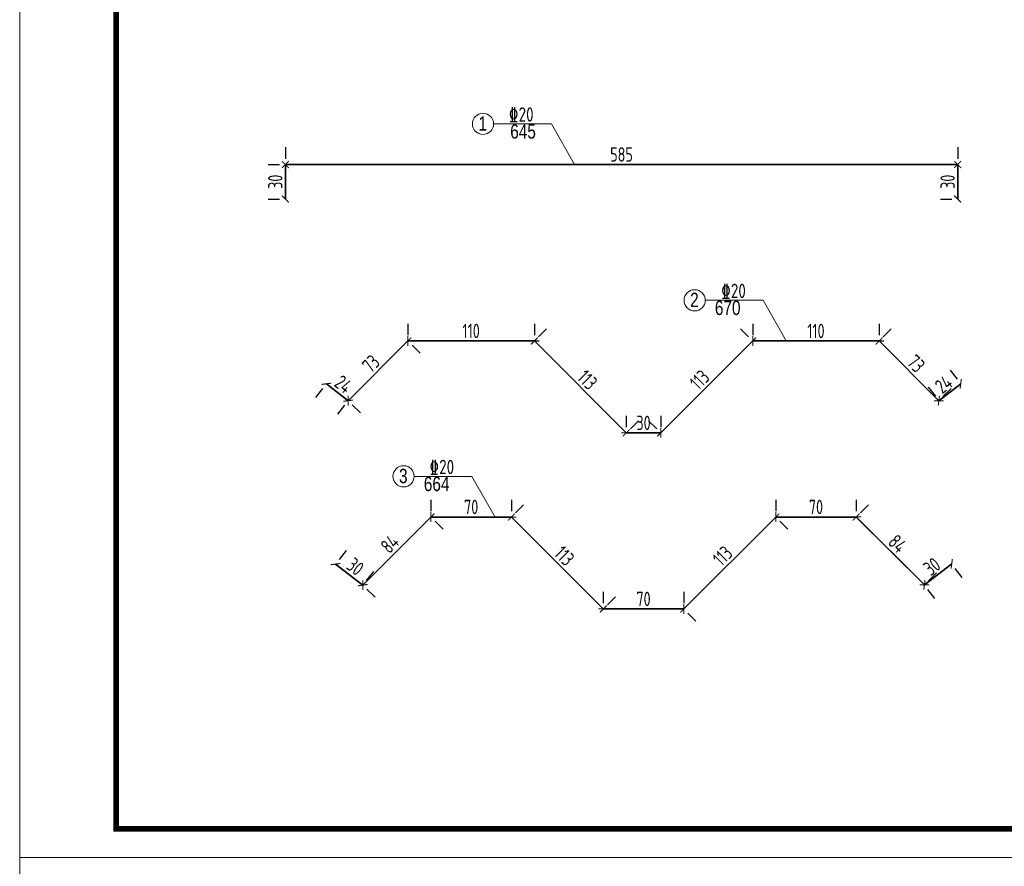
# Model space of a CAD drawing. Header units: inches. Extents: x 112594 to 193184, y 44995 to 116598.
# Tile 137 of 153: x 186820 to 188533, y 97322 to 98795. Entities that reach past the tile are written whole.
import ezdxf

# ---------------------------------------------------------------- set-up
doc = ezdxf.new("R2010")
doc.units = ezdxf.units.IN
doc.header["$MEASUREMENT"] = 0
doc.layers.get('0').update_dxf_attribs({"lineweight": 15})
for name, color, linetype, lineweight in [('0指引线', 4, 'Continuous', 18), ('0文字', 6, 'Continuous', 18), ('0钢筋', 3, 'Continuous', 35), ('BM1', 7, 'Continuous', 15)]:
    doc.layers.add(name, color=color, linetype=linetype, lineweight=lineweight)
doc.layers.add('配筋2', color=2, linetype='Continuous')
doc.styles.add('hz-e', font='hztxt_e.shx', dxfattribs={"width": 0.75, "bigfont": 'hztxt.shx'})
doc.styles.add('HZTXT', font='tssdeng.shx', dxfattribs={"width": 0.75, "bigfont": 'hztxt.shx'})
doc.styles.add('TSSD_Dimension', font='Tssdeng.shx', dxfattribs={"width": 0.7, "bigfont": 'hztxt.shx'})
doc.dimstyles.new('3', dxfattribs={"dimtxt": 25, "dimasz": 12, "dimexe": 10, "dimexo": 30, "dimgap": 5, "dimtad": 1, "dimdec": 0, "dimzin": 0, "dimdsep": 46, "dimtxsty": 'HZTXT', "dimblk": 'ARCHTICK', "dimcen": 0, "dimclrt": 7, "dimazin": 2, "dimtfac": 1, "dimtdec": 0, "dimtix": 1, "dimtmove": 2, "dimatfit": 3, "dimfxl": 250, "dimtolj": 1, "dimtzin": 0, "dimarcsym": 0})

# ---------------------------------------------------------------- blocks, each defined once
blk = doc.blocks.new('_ArchTick')
at = {"color": 0, "linetype": 'ByBlock', "const_width": 0.15}
blk.add_lwpolyline([(-0.5, -0.5), (0.5, 0.5)], dxfattribs=at)
blk = doc.blocks.new('*D1716')
at = {"color": 0, "lineweight": -2}
for p, q in [((187387.7, 97871.7), (187375.5, 97855.8)), ((187369.4, 97847.9), (187417, 97811.3)), ((187435.2, 97835.1), (187423, 97819.2))]:
    blk.add_line(p, q, dxfattribs=at)
at = {"color": 0, "lineweight": -2, "xscale": 12, "yscale": 12, "zscale": 12}
for p, rotation in [((187369.4, 97847.9), 142.4314079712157), ((187417, 97811.3), 322.4314079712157)]:
    blk.add_blockref('_ArchTick', p, dxfattribs=dict(at, rotation=rotation))
at = {"color": 7, "insert": (187403.8, 97843.5), "char_height": 25, "attachment_point": 5, "rotation": 322.4314, "style": 'HZTXT'}
blk.add_mtext('\\A1;30', dxfattribs=at)
blk = doc.blocks.new('*D1717')
at = {"color": 0, "lineweight": -2}
for p, q in [((187417, 97811.3), (187535.4, 97929.8)), ((187556.6, 97908.6), (187542.5, 97922.7)), ((187438.2, 97790.1), (187424, 97804.3))]:
    blk.add_line(p, q, dxfattribs=at)
at = {"color": 0, "lineweight": -2, "xscale": 12, "yscale": 12, "zscale": 12}
for p, rotation in [((187535.4, 97929.8), 45.00000000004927), ((187417, 97811.3), 225.0000000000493)]:
    blk.add_blockref('_ArchTick', p, dxfattribs=dict(at, rotation=rotation))
at = {"color": 7, "insert": (187463.8, 97882.9), "char_height": 25, "attachment_point": 5, "rotation": 45, "style": 'HZTXT'}
blk.add_mtext('\\A1;84', dxfattribs=at)
blk = doc.blocks.new('*D1718')
at = {"color": 0, "lineweight": -2}
for p, q in [((187535.4, 97959.8), (187535.4, 97939.8)), ((187675.4, 97959.8), (187675.4, 97939.8)), ((187535.4, 97929.8), (187675.4, 97929.8))]:
    blk.add_line(p, q, dxfattribs=at)
at = {"color": 0, "lineweight": -2, "xscale": 12, "yscale": 12, "zscale": 12, "rotation": 180}
blk.add_blockref('_ArchTick', (187535.4, 97929.8), dxfattribs=at)
at = {"color": 0, "lineweight": -2, "xscale": 12, "yscale": 12, "zscale": 12}
blk.add_blockref('_ArchTick', (187675.4, 97929.8), dxfattribs=at)
at = {"color": 7, "insert": (187605.4, 97947.3), "char_height": 25, "attachment_point": 5, "style": 'HZTXT'}
blk.add_mtext('\\A1;70', dxfattribs=at)
blk = doc.blocks.new('*D1719')
at = {"color": 0, "lineweight": -2}
for p, q in [((187696.6, 97951), (187682.5, 97936.9)), ((187675.4, 97929.8), (187835.4, 97769.8)), ((187856.6, 97791), (187842.5, 97776.9))]:
    blk.add_line(p, q, dxfattribs=at)
at = {"color": 0, "lineweight": -2, "xscale": 12, "yscale": 12, "zscale": 12}
for p, rotation in [((187675.4, 97929.8), 134.9999999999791), ((187835.4, 97769.8), 314.9999999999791)]:
    blk.add_blockref('_ArchTick', p, dxfattribs=dict(at, rotation=rotation))
at = {"color": 7, "insert": (187767.8, 97862.2), "char_height": 25, "attachment_point": 5, "rotation": 315, "style": 'HZTXT'}
blk.add_mtext('\\A1;113', dxfattribs=at)
blk = doc.blocks.new('*D1720')
at = {"color": 0, "lineweight": -2}
for p, q in [((187835.4, 97799.8), (187835.4, 97779.8)), ((187975.4, 97799.8), (187975.4, 97779.8)), ((187835.4, 97769.8), (187975.4, 97769.8))]:
    blk.add_line(p, q, dxfattribs=at)
at = {"color": 0, "lineweight": -2, "xscale": 12, "yscale": 12, "zscale": 12, "rotation": 180}
blk.add_blockref('_ArchTick', (187835.4, 97769.8), dxfattribs=at)
at = {"color": 0, "lineweight": -2, "xscale": 12, "yscale": 12, "zscale": 12}
blk.add_blockref('_ArchTick', (187975.4, 97769.8), dxfattribs=at)
at = {"color": 7, "insert": (187905.4, 97787.3), "char_height": 25, "attachment_point": 5, "style": 'HZTXT'}
blk.add_mtext('\\A1;70', dxfattribs=at)
blk = doc.blocks.new('*D1721')
at = {"color": 0, "lineweight": -2}
for p, q in [((188441.7, 97848.2), (188394.2, 97811.6)), ((188460, 97824.4), (188447.8, 97840.3)), ((188412.5, 97787.8), (188400.3, 97803.7))]:
    blk.add_line(p, q, dxfattribs=at)
at = {"color": 0, "lineweight": -2, "xscale": 12, "yscale": 12, "zscale": 12}
for p, rotation in [((188441.7, 97848.2), 37.56859202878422), ((188394.2, 97811.6), 217.5685920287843)]:
    blk.add_blockref('_ArchTick', p, dxfattribs=dict(at, rotation=rotation))
at = {"color": 7, "insert": (188407.3, 97843.8), "char_height": 25, "attachment_point": 5, "rotation": 37.5686, "style": 'HZTXT'}
blk.add_mtext('\\A1;30', dxfattribs=at)
blk = doc.blocks.new('*D1722')
at = {"color": 0, "lineweight": -2}
for p, q in [((188296.6, 97951), (188282.7, 97937.1)), ((188394.4, 97811.9), (188275.7, 97930.1)), ((188415.3, 97832.9), (188401.5, 97819))]:
    blk.add_line(p, q, dxfattribs=at)
at = {"color": 0, "lineweight": -2, "xscale": 12, "yscale": 12, "zscale": 12}
for p, rotation in [((188275.7, 97930.1), 135.1409603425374), ((188394.4, 97811.9), 315.1409603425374)]:
    blk.add_blockref('_ArchTick', p, dxfattribs=dict(at, rotation=rotation))
at = {"color": 7, "insert": (188347.4, 97883.4), "char_height": 25, "attachment_point": 5, "rotation": 315.141, "style": 'HZTXT'}
blk.add_mtext('\\A1;84', dxfattribs=at)
blk = doc.blocks.new('*D1723')
at = {"color": 0, "lineweight": -2}
for p, q in [((188135.4, 97959.8), (188135.4, 97939.8)), ((188275.4, 97959.8), (188275.4, 97939.8)), ((188275.4, 97929.8), (188135.4, 97929.8))]:
    blk.add_line(p, q, dxfattribs=at)
at = {"color": 0, "lineweight": -2, "xscale": 12, "yscale": 12, "zscale": 12, "rotation": 180}
blk.add_blockref('_ArchTick', (188135.4, 97929.8), dxfattribs=at)
at = {"color": 0, "lineweight": -2, "xscale": 12, "yscale": 12, "zscale": 12}
blk.add_blockref('_ArchTick', (188275.4, 97929.8), dxfattribs=at)
at = {"color": 7, "insert": (188205.4, 97947.3), "char_height": 25, "attachment_point": 5, "style": 'HZTXT'}
blk.add_mtext('\\A1;70', dxfattribs=at)
blk = doc.blocks.new('*D1724')
at = {"color": 0, "lineweight": -2}
for p, q in [((188135.4, 97929.8), (187975.4, 97769.8)), ((188156.6, 97908.6), (188142.5, 97922.7)), ((187996.6, 97748.6), (187982.5, 97762.7))]:
    blk.add_line(p, q, dxfattribs=at)
at = {"color": 0, "lineweight": -2, "xscale": 12, "yscale": 12, "zscale": 12}
for p, rotation in [((188135.4, 97929.8), 45.00000000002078), ((187975.4, 97769.8), 225.0000000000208)]:
    blk.add_blockref('_ArchTick', p, dxfattribs=dict(at, rotation=rotation))
at = {"color": 7, "insert": (188043, 97862.2), "char_height": 25, "attachment_point": 5, "rotation": 45, "style": 'HZTXT'}
blk.add_mtext('\\A1;113', dxfattribs=at)
blk = doc.blocks.new('*D1725')
at = {"color": 0, "lineweight": -2}
for p, q in [((187335.1, 98137.9), (187347.3, 98153.7)), ((187353.4, 98161.7), (187391.5, 98132.3)), ((187373.2, 98108.6), (187385.4, 98124.4))]:
    blk.add_line(p, q, dxfattribs=at)
at = {"color": 0, "lineweight": -2, "xscale": 12, "yscale": 12, "zscale": 12}
for p, rotation in [((187353.4, 98161.7), 142.4314079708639), ((187391.5, 98132.3), 322.4314079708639)]:
    blk.add_blockref('_ArchTick', p, dxfattribs=dict(at, rotation=rotation))
at = {"color": 7, "insert": (187383.1, 98160.9), "char_height": 25, "attachment_point": 5, "rotation": 322.4314, "style": 'HZTXT'}
blk.add_mtext('\\A1;24', dxfattribs=at)
blk = doc.blocks.new('*D1726')
at = {"color": 0, "lineweight": -2}
for p, q in [((187391.5, 98132.3), (187495.4, 98236.2)), ((187516.6, 98215), (187502.5, 98229.2)), ((187412.7, 98111.1), (187398.6, 98125.3))]:
    blk.add_line(p, q, dxfattribs=at)
at = {"color": 0, "lineweight": -2, "xscale": 12, "yscale": 12, "zscale": 12}
for p, rotation in [((187495.4, 98236.2), 45.0000000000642), ((187391.5, 98132.3), 225.0000000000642)]:
    blk.add_blockref('_ArchTick', p, dxfattribs=dict(at, rotation=rotation))
at = {"color": 7, "insert": (187431.1, 98196.7), "char_height": 25, "attachment_point": 5, "rotation": 45, "style": 'HZTXT'}
blk.add_mtext('\\A1;73', dxfattribs=at)
blk = doc.blocks.new('*D1727')
at = {"color": 0, "lineweight": -2}
for p, q in [((187495.4, 98266.2), (187495.4, 98246.2)), ((187715.4, 98266.2), (187715.4, 98246.2)), ((187495.4, 98236.2), (187715.4, 98236.2))]:
    blk.add_line(p, q, dxfattribs=at)
at = {"color": 0, "lineweight": -2, "xscale": 12, "yscale": 12, "zscale": 12, "rotation": 180}
blk.add_blockref('_ArchTick', (187495.4, 98236.2), dxfattribs=at)
at = {"color": 0, "lineweight": -2, "xscale": 12, "yscale": 12, "zscale": 12}
blk.add_blockref('_ArchTick', (187715.4, 98236.2), dxfattribs=at)
at = {"color": 7, "insert": (187605.4, 98253.7), "char_height": 25, "attachment_point": 5, "style": 'HZTXT'}
blk.add_mtext('\\A1;110', dxfattribs=at)
blk = doc.blocks.new('*D1728')
at = {"color": 0, "lineweight": -2}
for p, q in [((187736.6, 98257.4), (187722.5, 98243.3)), ((187715.4, 98236.2), (187875.4, 98076.2)), ((187896.6, 98097.4), (187882.5, 98083.3))]:
    blk.add_line(p, q, dxfattribs=at)
at = {"color": 0, "lineweight": -2, "xscale": 12, "yscale": 12, "zscale": 12}
for p, rotation in [((187715.4, 98236.2), 134.9999999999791), ((187875.4, 98076.2), 314.9999999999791)]:
    blk.add_blockref('_ArchTick', p, dxfattribs=dict(at, rotation=rotation))
at = {"color": 7, "insert": (187807.8, 98168.6), "char_height": 25, "attachment_point": 5, "rotation": 315, "style": 'HZTXT'}
blk.add_mtext('\\A1;113', dxfattribs=at)
blk = doc.blocks.new('*D1729')
at = {"color": 0, "lineweight": -2}
for p, q in [((187875.4, 98106.2), (187875.4, 98086.2)), ((187935.4, 98106.2), (187935.4, 98086.2)), ((187875.4, 98076.2), (187935.4, 98076.2))]:
    blk.add_line(p, q, dxfattribs=at)
at = {"color": 0, "lineweight": -2, "xscale": 12, "yscale": 12, "zscale": 12, "rotation": 180}
blk.add_blockref('_ArchTick', (187875.4, 98076.2), dxfattribs=at)
at = {"color": 0, "lineweight": -2, "xscale": 12, "yscale": 12, "zscale": 12}
blk.add_blockref('_ArchTick', (187935.4, 98076.2), dxfattribs=at)
at = {"color": 7, "insert": (187905.4, 98093.7), "char_height": 25, "attachment_point": 5, "style": 'HZTXT'}
blk.add_mtext('\\A1;30', dxfattribs=at)
blk = doc.blocks.new('*D1730')
at = {"color": 0, "lineweight": -2}
for p, q in [((188074.2, 98257.4), (188088.3, 98243.3)), ((187935.4, 98076.2), (188095.4, 98236.2)), ((187914.2, 98097.4), (187928.3, 98083.3))]:
    blk.add_line(p, q, dxfattribs=at)
at = {"color": 0, "lineweight": -2, "xscale": 12, "yscale": 12, "zscale": 12}
for p, rotation in [((188095.4, 98236.2), 45.00000000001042), ((187935.4, 98076.2), 225.0000000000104)]:
    blk.add_blockref('_ArchTick', p, dxfattribs=dict(at, rotation=rotation))
at = {"color": 7, "insert": (188003, 98168.6), "char_height": 25, "attachment_point": 5, "rotation": 45, "style": 'HZTXT'}
blk.add_mtext('\\A1;113', dxfattribs=at)
blk = doc.blocks.new('*D1731')
at = {"color": 0, "lineweight": -2}
for p, q in [((188439.1, 98185.4), (188451.3, 98169.6)), ((188401, 98156.1), (188413.2, 98140.3)), ((188457.4, 98161.7), (188419.3, 98132.3))]:
    blk.add_line(p, q, dxfattribs=at)
at = {"color": 0, "lineweight": -2, "xscale": 12, "yscale": 12, "zscale": 12}
for p, rotation in [((188457.4, 98161.7), 37.56859202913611), ((188419.3, 98132.3), 217.5685920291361)]:
    blk.add_blockref('_ArchTick', p, dxfattribs=dict(at, rotation=rotation))
at = {"color": 7, "insert": (188427.7, 98160.9), "char_height": 25, "attachment_point": 5, "rotation": 37.5686, "style": 'HZTXT'}
blk.add_mtext('\\A1;24', dxfattribs=at)
blk = doc.blocks.new('*D1732')
at = {"color": 0, "lineweight": -2}
for p, q in [((188336.6, 98257.4), (188322.5, 98243.3)), ((188419.3, 98132.3), (188315.4, 98236.2)), ((188440.5, 98153.5), (188426.4, 98139.4))]:
    blk.add_line(p, q, dxfattribs=at)
at = {"color": 0, "lineweight": -2, "xscale": 12, "yscale": 12, "zscale": 12}
for p, rotation in [((188315.4, 98236.2), 134.9999999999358), ((188419.3, 98132.3), 314.9999999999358)]:
    blk.add_blockref('_ArchTick', p, dxfattribs=dict(at, rotation=rotation))
at = {"color": 7, "insert": (188379.7, 98196.7), "char_height": 25, "attachment_point": 5, "rotation": 315, "style": 'HZTXT'}
blk.add_mtext('\\A1;73', dxfattribs=at)
blk = doc.blocks.new('*D1733')
at = {"color": 0, "lineweight": -2}
for p, q in [((188095.4, 98266.2), (188095.4, 98246.2)), ((188315.4, 98266.2), (188315.4, 98246.2)), ((188315.4, 98236.2), (188095.4, 98236.2))]:
    blk.add_line(p, q, dxfattribs=at)
at = {"color": 0, "lineweight": -2, "xscale": 12, "yscale": 12, "zscale": 12}
for p, rotation in [((188095.4, 98236.2), 179.9999999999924), ((188315.4, 98236.2), 359.9999999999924)]:
    blk.add_blockref('_ArchTick', p, dxfattribs=dict(at, rotation=rotation))
at = {"color": 7, "insert": (188205.4, 98253.7), "char_height": 25, "attachment_point": 5, "style": 'HZTXT'}
blk.add_mtext('\\A1;110', dxfattribs=at)
blk = doc.blocks.new('*D1740')
at = {"color": 0, "lineweight": -2}
for p, q in [((187252.1, 98543.3), (187272.1, 98543.3)), ((187282.1, 98543.3), (187282.1, 98483.3)), ((187252.1, 98483.3), (187272.1, 98483.3))]:
    blk.add_line(p, q, dxfattribs=at)
at = {"color": 0, "lineweight": -2, "xscale": 12, "yscale": 12, "zscale": 12}
for p, rotation in [((187282.1, 98543.3), 90), ((187282.1, 98483.3), 270)]:
    blk.add_blockref('_ArchTick', p, dxfattribs=dict(at, rotation=rotation))
at = {"color": 7, "insert": (187264.6, 98513.3), "char_height": 25, "attachment_point": 5, "rotation": 90, "style": 'HZTXT'}
blk.add_mtext('\\A1;30', dxfattribs=at)
blk = doc.blocks.new('*D1741')
at = {"color": 0, "lineweight": -2}
for p, q in [((187282.1, 98573.3), (187282.1, 98553.3)), ((188452.1, 98573.3), (188452.1, 98553.3)), ((187282.1, 98543.3), (188452.1, 98543.3))]:
    blk.add_line(p, q, dxfattribs=at)
at = {"color": 0, "lineweight": -2, "xscale": 12, "yscale": 12, "zscale": 12, "rotation": 180}
blk.add_blockref('_ArchTick', (187282.1, 98543.3), dxfattribs=at)
at = {"color": 0, "lineweight": -2, "xscale": 12, "yscale": 12, "zscale": 12}
blk.add_blockref('_ArchTick', (188452.1, 98543.3), dxfattribs=at)
at = {"color": 7, "insert": (187867.1, 98560.8), "char_height": 25, "attachment_point": 5, "style": 'HZTXT'}
blk.add_mtext('\\A1;585', dxfattribs=at)
blk = doc.blocks.new('*D1742')
at = {"color": 0, "lineweight": -2}
for p, q in [((188422.1, 98543.3), (188442.1, 98543.3)), ((188452.1, 98543.3), (188452.1, 98483.3)), ((188422.1, 98483.3), (188442.1, 98483.3))]:
    blk.add_line(p, q, dxfattribs=at)
at = {"color": 0, "lineweight": -2, "xscale": 12, "yscale": 12, "zscale": 12}
for p, rotation in [((188452.1, 98543.3), 90), ((188452.1, 98483.3), 270)]:
    blk.add_blockref('_ArchTick', p, dxfattribs=dict(at, rotation=rotation))
at = {"color": 7, "insert": (188434.6, 98513.3), "char_height": 25, "attachment_point": 5, "rotation": 90, "style": 'HZTXT'}
blk.add_mtext('\\A1;30', dxfattribs=at)

msp = doc.modelspace()

# ---------------------------------------------------------------- linework, layer by layer
for p, q in [((186819.76981, 97337.0529), (186819.76981, 100337.35597)), ((186819.76981, 94336.74984), (186819.76981, 97337.0529))]:
    msp.add_line(p, q)
at = {"layer": '0指引线'}
for p, q in [((187644.42418, 98614.08531), (187745.04875, 98614.08531)), ((187745.04875, 98614.08531), (187785.4915, 98543.28629)), ((188012.75785, 98307.03054), (188113.38241, 98307.03054)), ((188113.38241, 98307.03054), (188153.82517, 98236.23151)), ((187506.22208, 98000.58258), (187606.84664, 98000.58258)), ((187606.84664, 98000.58258), (187647.2894, 97929.78355))]:
    msp.add_line(p, q, dxfattribs=at)
for centre in [(187625.99896, 98614.08531), (187994.33263, 98307.03054), (187487.79685, 98000.58258)]:
    msp.add_circle(centre, 18.42522, dxfattribs=at)
at = {"layer": '0钢筋'}
for p, q in [((187282.08526, 98543.28629), (188452.08526, 98543.28629)), ((187282.08526, 98543.28629), (187282.08526, 98483.28629)), ((188452.08526, 98543.28629), (188452.08526, 98483.28629)), ((187495.41326, 98236.23151), (187391.51482, 98132.33307)), ((187495.41326, 98236.23151), (187391.51482, 98132.33307)), ((187495.41326, 98236.23151), (187715.41326, 98236.23151)), ((187715.41326, 98236.23151), (187875.41326, 98076.23151)), ((188095.41326, 98236.23151), (187935.41326, 98076.23151)), ((188095.41326, 98236.23151), (188315.41326, 98236.23151)), ((188315.41326, 98236.23151), (188419.3117, 98132.33307)), ((187353.39245, 98161.65798), (187391.51482, 98132.33307)), ((188457.43408, 98161.65798), (188419.3117, 98132.33307)), ((187875.41326, 98076.23151), (187935.41326, 98076.23151)), ((187535.41326, 97929.78355), (187416.95194, 97811.32223)), ((187535.41326, 97929.78355), (187675.41326, 97929.78355)), ((187675.41326, 97929.78355), (187835.41326, 97769.78355)), ((188135.41326, 97929.78355), (187975.41326, 97769.78355)), ((188135.41326, 97929.78355), (188275.41326, 97929.78355)), ((188275.41326, 97929.78355), (188394.16139, 97811.61828)), ((187369.39451, 97847.90488), (187416.95194, 97811.32223)), ((188441.71883, 97848.20093), (188394.16139, 97811.61828)), ((187835.41326, 97769.78355), (187975.41326, 97769.78355))]:
    msp.add_line(p, q, dxfattribs=at)
at = {"layer": 'BM1', "linetype": 'Continuous'}
msp.add_line((191062.59813, 97337.0529), (186819.76981, 97337.0529), dxfattribs=at)
at = {"layer": 'BM1', "color": 0, "linetype": 'Continuous', "const_width": 9.99898}
msp.add_lwpolyline([(186987.61391, 97387.0478), (186987.61391, 100257.05497), (191012.60324, 100257.05497), (191012.60324, 97387.0478)], close=True, dxfattribs=at)

# ---------------------------------------------------------------- texts
at = {"layer": '0文字', "color": 2, "style": 'hz-e', "width": 0.8}
for s, p in [('1', (187618.09627, 98602.21099)), ('645', (187673.43319, 98588.47839)), ('2', (187986.42993, 98295.15622)), ('670', (188029.55116, 98281.42362)), ('3', (187479.89416, 97988.70826)), ('664', (187523.01539, 97974.97565))]:
    msp.add_text(s, height=25, dxfattribs=at).set_placement(p)
at = {"layer": '配筋2', "color": 2, "style": 'TSSD_Dimension', "width": 0.8}
for p in [(187670.84952, 98617.97304), (188040.20836, 98310.91826), (187532.56015, 98004.4703)]:
    msp.add_text('%%13220', height=25, rotation=0.00001699, dxfattribs=at).set_placement(p)

# ---------------------------------------------------------------- dimensions: what is measured, and where the dimension line sits
dim = msp.add_linear_dim(base=(188452.08526, 98543.28629), p1=(187282.08526, 98543.28629), p2=(188452.08526, 98543.28629), dimstyle='3', override={"dimlfac": 0.5})
dim.commit()
dim.dimension.update_dxf_attribs({"geometry": '*D1741', "text_midpoint": (187867.08526, 98560.78629)})
for base, p1, p2, picture, middle in [((187282.08526, 98483.28629), (187282.08526, 98543.28629), (187282.08526, 98483.28629), '*D1740', (187264.58526, 98513.28629)), ((188452.08526, 98483.28629), (188452.08526, 98543.28629), (188452.08526, 98483.28629), '*D1742', (188434.58526, 98513.28629))]:
    dim = msp.add_linear_dim(base=base, p1=p1, p2=p2, angle=90, dimstyle='3', override={"dimlfac": 0.5})
    dim.commit()
    dim.dimension.update_dxf_attribs({"geometry": picture, "text_midpoint": middle})
for p1, p2, distance, picture, middle in [((187495.41326, 98236.23151), (187715.41326, 98236.23151), 0, '*D1727', (187605.41326, 98253.73151)), ((188315.41326, 98236.23151), (188095.41326, 98236.23151), 0, '*D1733', (188205.41326, 98253.73151)), ((187715.41326, 98236.23151), (187875.41326, 98076.23151), 0, '*D1728', (187807.78763, 98168.60588)), ((187935.41326, 98076.23151), (188095.41326, 98236.23151), 0, '*D1730', (188003.03889, 98168.60588)), ((188419.3117, 98132.33307), (188315.41326, 98236.23151), 0, '*D1732', (188379.73685, 98196.65666)), ((187391.51482, 98132.33307), (187495.41326, 98236.23151), 0, '*D1726', (187431.08967, 98196.65666)), ((187353.39245, 98161.65798), (187391.51482, 98132.33307), 0, '*D1725', (187383.12357, 98160.86644)), ((188457.43408, 98161.65798), (188419.3117, 98132.33307), 0, '*D1731', (188427.70295, 98160.86644)), ((187875.41326, 98076.23151), (187935.41326, 98076.23151), 0, '*D1729', (187905.41326, 98093.73151)), ((187535.41326, 97929.78355), (187675.41326, 97929.78355), 0, '*D1718', (187605.41326, 97947.28355)), ((188275.41326, 97929.78355), (188135.41326, 97929.78355), 0, '*D1723', (188205.41326, 97947.28355)), ((187675.41326, 97929.78355), (187835.41326, 97769.78355), 0, '*D1719', (187767.78763, 97862.15792)), ((188394.16139, 97811.61828), (188275.41326, 97929.78355), -0.38018, '*D1722', (188347.39938, 97883.37518)), ((187416.95194, 97811.32223), (187535.41326, 97929.78355), 0, '*D1717', (187463.80823, 97882.92726)), ((188135.41326, 97929.78355), (187975.41326, 97769.78355), 0, '*D1724', (188043.03889, 97862.15792)), ((187369.39451, 97847.90488), (187416.95194, 97811.32223), 0, '*D1716', (187403.84316, 97843.48447)), ((188441.71883, 97848.20093), (188394.16139, 97811.61828), 0, '*D1721', (188407.27017, 97843.78053)), ((187835.41326, 97769.78355), (187975.41326, 97769.78355), 0, '*D1720', (187905.41326, 97787.28355))]:
    dim = msp.add_aligned_dim(p1=p1, p2=p2, distance=distance, dimstyle='3', override={"dimlfac": 0.5})
    dim.commit()
    dim.dimension.update_dxf_attribs({"geometry": picture, "text_midpoint": middle})

doc.saveas('drawing.dxf')
